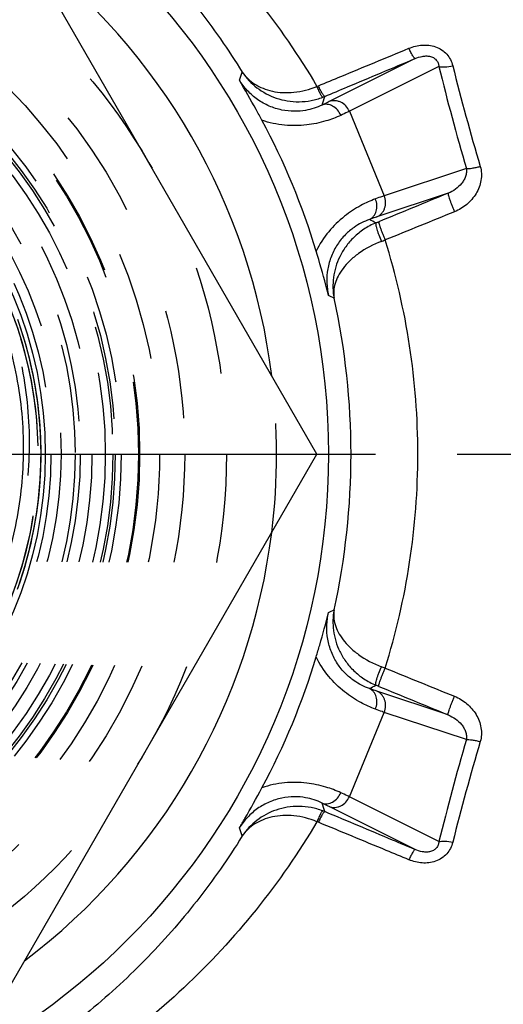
# Model space of a CAD drawing. Header units: millimetres. Extents: x 402 to 598, y 400 to 600.
# Tile 4 of 7: x 523 to 552, y 467 to 526. Entities that reach past the tile are written whole.
import ezdxf

# ---------------------------------------------------------------- set-up
doc = ezdxf.new("R2010")
doc.units = ezdxf.units.MM
doc.header["$LTSCALE"] = 65.185185
doc.linetypes.add('CENTER', pattern=[0.6, 0.375, -0.075, 0.075, -0.075])
doc.linetypes.add('HIDDEN', pattern=[0.2, 0.1, -0.1])
for name, color, linetype in [('ACHSEN_S', 7, 'CONTINUOUS'), ('FASEN', 7, 'CONTINUOUS'), ('FLAECHEN', 7, 'CONTINUOUS'), ('KONST.EL_MIT_GEO', 7, 'CONTINUOUS')]:
    doc.layers.add(name, color=color, linetype=linetype)

msp = doc.modelspace()

# ---------------------------------------------------------------- linework, layer by layer
at = {"layer": 'ACHSEN_S', "color": 2, "linetype": 'CENTER'}
msp.add_line((402.138, 500), (597.862, 500), dxfattribs=at)
at = {"layer": 'FASEN', "color": 7, "linetype": 'Continuous'}
msp.add_circle((500, 500), 41.105, dxfattribs=at)
for start, end in [(7.08509, 52.91491), (307.08509, 352.91491)]:
    msp.add_arc((500, 500), 38, start, end, dxfattribs=at)
at = {"layer": 'FASEN', "color": 8, "linetype": 'HIDDEN'}
for start, end in [(352.91491, 7.08509), (292.91491, 307.08509)]:
    msp.add_arc((500, 500), 38, start, end, dxfattribs=at)
at = {"layer": 'FLAECHEN', "color": 8, "linetype": 'HIDDEN'}
for radius in [26.95, 25.1, 24.5]:
    msp.add_circle((500, 500), radius, dxfattribs=at)
at = {"layer": 'KONST.EL_MIT_GEO', "color": 7, "linetype": 'Continuous'}
for p, q in [((540.415, 500), (520.207, 535)), ((546.297, 523.663), (541.142, 521.081)), ((547.712, 523.184), (542.354, 520.502)), ((542.354, 520.502), (544.446, 515.452)), ((549.355, 517.086), (544.446, 515.452)), ((548.263, 515.604), (543.998, 514.185)), ((520.207, 465), (540.415, 500)), ((548.263, 484.396), (543.998, 485.815)), ((542.354, 479.498), (544.446, 484.548)), ((549.355, 482.914), (544.446, 484.548)), ((547.712, 476.816), (542.354, 479.498)), ((546.297, 476.337), (541.142, 478.919))]:
    msp.add_line(p, q, dxfattribs=at)
at = {"layer": 'KONST.EL_MIT_GEO', "color": 8, "linetype": 'HIDDEN'}
for p, q in [((522.674, 507.57), (522.507, 508.051)), ((522.816, 507.131), (522.657, 507.62)), ((522.949, 506.689), (522.798, 507.186)), ((523.074, 506.245), (522.932, 506.749)), ((523.19, 505.798), (523.056, 506.31)), ((523.298, 505.35), (523.173, 505.868))]:
    msp.add_line(p, q, dxfattribs=at)
for points in [[(522.533, 492.02), (522.683, 492.457), (522.824, 492.896), (522.957, 493.338), (523.081, 493.782), (523.197, 494.229), (523.304, 494.677), (523.402, 495.128), (523.492, 495.581), (523.573, 496.035), (523.645, 496.49), (523.708, 496.947), (523.763, 497.406), (523.808, 497.865), (523.845, 498.325), (523.873, 498.785), (523.892, 499.246), (523.902, 499.707), (523.903, 500.169), (523.896, 500.63), (523.879, 501.091), (523.854, 501.552), (523.819, 502.012), (523.776, 502.471), (523.724, 502.929), (523.663, 503.387), (523.593, 503.843), (523.515, 504.297), (523.427, 504.75), (523.331, 505.202), (523.226, 505.651), (523.113, 506.098), (522.991, 506.543), (522.861, 506.986), (522.721, 507.425), (522.574, 507.863)], [(522.869, 493.041), (522.999, 493.484), (523.12, 493.929), (523.233, 494.376), (523.337, 494.826), (523.433, 495.277), (523.52, 495.73), (523.598, 496.185), (523.667, 496.641), (523.727, 497.098), (523.779, 497.557), (523.822, 498.016), (523.855, 498.476), (523.88, 498.937), (523.896, 499.398), (523.904, 499.859), (523.902, 500.321), (523.891, 500.782), (523.872, 501.243), (523.843, 501.703), (523.806, 502.163), (523.76, 502.622), (523.705, 503.08), (523.641, 503.537), (523.568, 503.993), (523.487, 504.447), (523.397, 504.899), (523.28, 505.424)], [(523.899, 500.488), (523.887, 500.905), (523.865, 501.361), (523.835, 501.817), (523.796, 502.272), (523.748, 502.726), (523.692, 503.179), (523.627, 503.631), (523.553, 504.082), (523.471, 504.531), (523.38, 504.978)], [(522.499, 491.926), (522.651, 492.362), (522.794, 492.801), (522.929, 493.242), (523.055, 493.686), (523.173, 494.132), (523.281, 494.58), (523.382, 495.03), (523.473, 495.483), (523.556, 495.937), (523.63, 496.392), (523.695, 496.849), (523.752, 497.306), (523.799, 497.765), (523.838, 498.225), (523.868, 498.685), (523.889, 499.146), (523.901, 499.608), (523.904, 500.069), (523.899, 500.488)]]:
    msp.add_lwpolyline(points, dxfattribs=at)
for radius in [35, 32.5, 31, 29.805, 29.733, 28.7, 28.346, 28.2, 27.75, 26.95, 26.25, 25.95]:
    msp.add_circle((500, 500), radius, dxfattribs=at)
at = {"layer": 'KONST.EL_MIT_GEO', "color": 7, "linetype": 'Continuous'}
msp.add_circle((500, 500), 24.157, dxfattribs=at)
at = {"layer": 'KONST.EL_MIT_GEO', "color": 8, "linetype": 'HIDDEN'}
for start, end in [(175.09831, 152.92541), (240.63485, 153.08817), (1.16884, 60.39164), (272.33767, 353.88411)]:
    msp.add_arc((500, 500), 23.733, start, end, dxfattribs=at)
at = {"layer": 'KONST.EL_MIT_GEO', "color": 7, "linetype": 'Continuous'}
for centre, radius, start, end in [((688.478, 557.842), 144.97, 193.8316, 196.32815), ((685.954, 557.499), 141.621, 194.00542, 196.53029), ((420.169, 565.083), 123.242, 339.71975, 339.95718), ((539.347, 524.813), 3.014, 290.69947, 292.46786), ((403.284, 564.757), 144.269, 342.2926, 342.50738), ((539.344, 525.075), 3.991, 290.87749, 292.6598), ((500.105, 500.043), 42.039, 16.71201, 28.28799), ((477.483, 385.975), 144.095, 62.53308, 62.70813), ((511.634, 592.811), 85.336, 292.24885, 292.37086), ((524.693, 565.07), 55.89, 290.50322, 290.75099), ((503.494, 499.991), 42.958, 0.01262, 17.35698), ((489.676, 397.749), 123, 65.11186, 65.28148), ((499.056, 500.001), 43.398, 359.99921, 12.40905), ((499.056, 499.999), 43.398, 347.59095, 0.00078), ((503.494, 500.009), 42.958, 342.64302, 359.98738), ((489.676, 602.251), 123, 294.71852, 294.88814), ((500.105, 499.957), 42.039, 331.71201, 343.28799), ((524.693, 434.93), 55.89, 69.24901, 69.49678), ((477.482, 614.024), 144.094, 297.29231, 297.46735), ((511.634, 407.189), 85.336, 67.62914, 67.75115), ((690.881, 441.511), 147.458, 163.69291, 166.14734), ((688.318, 441.856), 144.072, 163.49119, 165.97311), ((403.284, 435.242), 144.27, 17.49298, 17.70776), ((539.344, 474.925), 3.991, 67.3402, 69.12251), ((539.347, 475.187), 3.014, 67.53214, 69.30053), ((420.169, 434.917), 123.242, 20.04282, 20.28025)]:
    msp.add_arc(centre, radius, start, end, dxfattribs=at)
for points, knots in [([(522.081, 539.267), (523.969, 538.285), (527.606, 536.068), (532.552, 532.033), (536.896, 527.346), (539.328, 523.833), (540.413, 521.993)], [0, 0, 0, 0, 0.250343, 0.499361, 0.74874, 1, 1, 1, 1]), ([(522.799, 536.244), (524.122, 535.39), (526.671, 533.536), (530.165, 530.349), (533.294, 526.789), (535.111, 524.193), (535.948, 522.846)], [0, 0, 0, 0, 0.249696, 0.498738, 0.748454, 1, 1, 1, 1]), ([(540.499, 522.027), (540.951, 522.214), (542.756, 522.961), (544.561, 523.708), (545.915, 524.269)], [0, 0, 0, 0, 0.250145, 1, 1, 1, 1]), ([(545.915, 524.269), (546.166, 524.373), (546.571, 524.475), (547.118, 524.465), (547.519, 524.374), (547.885, 524.194), (548.192, 523.93), (548.419, 523.6), (548.511, 523.352), (548.542, 523.225)], [0, 0, 0, 0, 0.252542, 0.379587, 0.506208, 0.631759, 0.755801, 0.878385, 1, 1, 1, 1]), ([(546.297, 523.663), (546.289, 523.662), (546.265, 523.674), (546.234, 523.706), (546.193, 523.758), (546.124, 523.862), (546.028, 524.034), (545.954, 524.185), (545.915, 524.269)], [0, 0, 0, 0, 0.036198, 0.098345, 0.189116, 0.307545, 0.617219, 1, 1, 1, 1]), ([(540.882, 521.392), (541.333, 521.581), (543.139, 522.338), (544.944, 523.095), (546.297, 523.663)], [0, 0, 0, 0, 0.250148, 1, 1, 1, 1]), ([(546.297, 523.663), (546.429, 523.72), (546.638, 523.787), (546.932, 523.819), (547.163, 523.801), (547.385, 523.726), (547.566, 523.582), (547.677, 523.391), (547.706, 523.252), (547.712, 523.184)], [0, 0, 0, 0, 0.24308, 0.36976, 0.500234, 0.632947, 0.762579, 0.884517, 1, 1, 1, 1]), ([(500, 523.365), (501.49, 523.344), (504.475, 523.014), (508.768, 521.674), (512.728, 519.536), (516.202, 516.678), (519.061, 513.204), (521.195, 509.242), (522.522, 504.944), (522.833, 501.956), (522.841, 500.466)], [0, 0, 0, 0, 0.125004, 0.250007, 0.375008, 0.500009, 0.625008, 0.750007, 0.875004, 1, 1, 1, 1]), ([(547.712, 523.184), (547.763, 523.17), (547.881, 523.154), (548.161, 523.154), (548.386, 523.19), (548.542, 523.225)], [0, 0, 0, 0, 0.188028, 0.425861, 1, 1, 1, 1]), ([(535.948, 522.846), (536.045, 522.705), (536.272, 522.439), (536.693, 522.111), (537.191, 521.857), (537.757, 521.686), (538.38, 521.607), (539.287, 521.632), (539.974, 521.811), (540.413, 521.993)], [0, 0, 0, 0, 0.104765, 0.212555, 0.325505, 0.445298, 0.57299, 0.70883, 1, 1, 1, 1]), ([(535.948, 522.846), (536.183, 522.492), (536.784, 521.849), (537.765, 521.326), (538.644, 521.108), (539.348, 521.055), (540.068, 521.126), (540.538, 521.259), (540.766, 521.346)], [0, 0, 0, 0, 0.234268, 0.476472, 0.602584, 0.732136, 0.864878, 1, 1, 1, 1]), ([(540.718, 520.877), (540.409, 520.727), (539.859, 520.55), (539.039, 520.479), (538.299, 520.556), (537.548, 520.793), (536.848, 521.187), (536.24, 521.714), (535.913, 522.14), (535.772, 522.366)], [0, 0, 0, 0, 0.182508, 0.301831, 0.435096, 0.575248, 0.716958, 0.85849, 1, 1, 1, 1]), ([(537.123, 519.966), (537.007, 520.182), (536.569, 520.989), (536.117, 521.789), (535.772, 522.366)], [0, 0, 0, 0, 0.267612, 1, 1, 1, 1]), ([(540.766, 521.346), (540.758, 521.346), (540.737, 521.361), (540.709, 521.396), (540.672, 521.453), (540.628, 521.529), (540.579, 521.624), (540.504, 521.78), (540.449, 521.905), (540.413, 521.993)], [0, 0, 0, 0, 0.03307, 0.094134, 0.184894, 0.303947, 0.448691, 0.61572, 1, 1, 1, 1]), ([(540.882, 521.392), (540.873, 521.391), (540.851, 521.405), (540.82, 521.439), (540.78, 521.494), (540.733, 521.569), (540.679, 521.663), (540.598, 521.816), (540.539, 521.94), (540.499, 522.027)], [0, 0, 0, 0, 0.034119, 0.095576, 0.186444, 0.305432, 0.449979, 0.616695, 1, 1, 1, 1]), ([(541.142, 521.081), (541.11, 521.066), (540.97, 520.996), (540.828, 520.929), (540.718, 520.877)], [0, 0, 0, 0, 0.221755, 1, 1, 1, 1]), ([(541.844, 520.261), (541.793, 520.379), (541.658, 520.594), (541.373, 520.829), (541.091, 520.924), (540.871, 520.921), (540.767, 520.895), (540.718, 520.877)], [0, 0, 0, 0, 0.272773, 0.533486, 0.774355, 0.888554, 1, 1, 1, 1]), ([(542.354, 520.502), (542.303, 520.62), (542.161, 520.838), (541.902, 521.03), (541.668, 521.116), (541.432, 521.153), (541.25, 521.124), (541.142, 521.081)], [0, 0, 0, 0, 0.261129, 0.516397, 0.640957, 0.762985, 1, 1, 1, 1]), ([(541.844, 520.261), (541.554, 520.128), (540.888, 519.876), (539.756, 519.641), (538.453, 519.622), (537.56, 519.812), (537.123, 519.966)], [0, 0, 0, 0, 0.197887, 0.440253, 0.713149, 1, 1, 1, 1]), ([(542.354, 520.502), (542.317, 520.484), (542.147, 520.402), (541.977, 520.323), (541.844, 520.261)], [0, 0, 0, 0, 0.221716, 1, 1, 1, 1]), ([(550.186, 517.205), (550.226, 517.07), (550.272, 516.79), (550.236, 516.225), (549.973, 515.551), (549.407, 514.899), (548.91, 514.598), (548.645, 514.491)], [0, 0, 0, 0, 0.124058, 0.248244, 0.496747, 0.747502, 1, 1, 1, 1]), ([(549.355, 517.086), (549.406, 517.079), (549.524, 517.079), (549.719, 517.101), (549.945, 517.142), (550.104, 517.182), (550.186, 517.205)], [0, 0, 0, 0, 0.181614, 0.418581, 0.69719, 1, 1, 1, 1]), ([(549.355, 517.086), (549.371, 517.004), (549.374, 516.836), (549.314, 516.595), (549.207, 516.374), (549.018, 516.107), (548.711, 515.826), (548.418, 515.665), (548.263, 515.604)], [0, 0, 0, 0, 0.126759, 0.250927, 0.374275, 0.497757, 0.746458, 1, 1, 1, 1]), ([(544.446, 515.452), (544.407, 515.438), (544.229, 515.376), (544.053, 515.312), (543.915, 515.261)], [0, 0, 0, 0, 0.221716, 1, 1, 1, 1]), ([(543.998, 514.185), (544.105, 514.231), (544.254, 514.339), (544.395, 514.533), (544.5, 514.758), (544.547, 515.078), (544.494, 515.333), (544.446, 515.452)], [0, 0, 0, 0, 0.237015, 0.359043, 0.483603, 0.738871, 1, 1, 1, 1]), ([(548.263, 515.604), (548.26, 515.601), (548.258, 515.588), (548.26, 515.567), (548.266, 515.534), (548.275, 515.492), (548.289, 515.441), (548.315, 515.356), (548.356, 515.231), (548.416, 515.064), (548.486, 514.88), (548.563, 514.687), (548.617, 514.556), (548.645, 514.491)], [0, 0, 0, 0, 0.010368, 0.02911, 0.0568, 0.09334, 0.1384, 0.191512, 0.319475, 0.471533, 0.640826, 0.819684, 1, 1, 1, 1]), ([(543.915, 515.261), (543.616, 515.151), (542.966, 514.857), (542, 514.223), (541.065, 513.316), (540.568, 512.55), (540.368, 512.132)], [0, 0, 0, 0, 0.197887, 0.440253, 0.713149, 1, 1, 1, 1]), ([(543.554, 514.03), (543.602, 514.051), (543.694, 514.106), (543.851, 514.26), (543.984, 514.526), (544.019, 514.894), (543.962, 515.143), (543.915, 515.261)], [0, 0, 0, 0, 0.111446, 0.225645, 0.466514, 0.727227, 1, 1, 1, 1]), ([(543.554, 514.03), (543.229, 513.917), (542.715, 513.654), (542.086, 513.124), (541.616, 512.546), (541.253, 511.848), (541.037, 511.074), (540.98, 510.271), (541.049, 509.739), (541.11, 509.479)], [0, 0, 0, 0, 0.182509, 0.301831, 0.435096, 0.575248, 0.716959, 0.85849, 1, 1, 1, 1]), ([(543.945, 513.828), (543.695, 513.725), (543.223, 513.475), (542.616, 512.986), (542.13, 512.425), (541.659, 511.639), (541.339, 510.59), (541.363, 509.73), (541.44, 509.326)], [0, 0, 0, 0, 0.145908, 0.285975, 0.418716, 0.544371, 0.778391, 1, 1, 1, 1]), ([(543.998, 514.185), (543.965, 514.174), (543.817, 514.124), (543.669, 514.071), (543.554, 514.03)], [0, 0, 0, 0, 0.221755, 1, 1, 1, 1]), ([(543.945, 513.828), (543.941, 513.824), (543.934, 513.812), (543.929, 513.773), (543.937, 513.701), (543.96, 513.591), (543.998, 513.451), (544.051, 513.286), (544.138, 513.038), (544.214, 512.848), (544.269, 512.721)], [0, 0, 0, 0, 0.013712, 0.034241, 0.099677, 0.197478, 0.324194, 0.474606, 0.642292, 1, 1, 1, 1]), ([(544.113, 513.897), (544.111, 513.894), (544.11, 513.882), (544.112, 513.861), (544.118, 513.829), (544.128, 513.789), (544.143, 513.739), (544.168, 513.656), (544.21, 513.534), (544.269, 513.371), (544.338, 513.19), (544.415, 513), (544.468, 512.871), (544.496, 512.806)], [0, 0, 0, 0, 0.009905, 0.02835, 0.055786, 0.092079, 0.136896, 0.189774, 0.317345, 0.469221, 0.638701, 0.818278, 1, 1, 1, 1]), ([(544.269, 512.721), (543.786, 512.54), (543.117, 512.189), (542.388, 511.585), (541.979, 511.131), (541.681, 510.671), (541.49, 510.213), (541.405, 509.762), (541.417, 509.467), (541.44, 509.326)], [0, 0, 0, 0, 0.326721, 0.469812, 0.597749, 0.711995, 0.814986, 0.909792, 1, 1, 1, 1]), ([(541.11, 509.479), (541.057, 509.689), (540.826, 510.578), (540.57, 511.46), (540.368, 512.132)], [0, 0, 0, 0, 0.235954, 1, 1, 1, 1]), ([(522.841, 500.466), (522.849, 499.052), (522.602, 496.215), (521.448, 492.108), (519.552, 488.287), (517.832, 486.017), (516.876, 484.975)], [0, 0, 0, 0, 0.250003, 0.500004, 0.750003, 1, 1, 1, 1]), ([(541.44, 490.674), (541.363, 490.27), (541.339, 489.41), (541.659, 488.361), (542.13, 487.575), (542.616, 487.014), (543.223, 486.525), (543.695, 486.275), (543.945, 486.172)], [0, 0, 0, 0, 0.221609, 0.455629, 0.581284, 0.714025, 0.854092, 1, 1, 1, 1]), ([(541.44, 490.674), (541.417, 490.533), (541.405, 490.238), (541.49, 489.787), (541.681, 489.329), (541.979, 488.869), (542.388, 488.415), (543.117, 487.811), (543.786, 487.46), (544.269, 487.279)], [0, 0, 0, 0, 0.090208, 0.185014, 0.288005, 0.402251, 0.530188, 0.673279, 1, 1, 1, 1]), ([(540.368, 487.868), (540.439, 488.103), (540.7, 488.984), (540.946, 489.869), (541.11, 490.521)], [0, 0, 0, 0, 0.267612, 1, 1, 1, 1]), ([(543.554, 485.97), (543.229, 486.083), (542.715, 486.346), (542.086, 486.876), (541.616, 487.454), (541.253, 488.152), (541.037, 488.926), (540.98, 489.729), (541.049, 490.261), (541.11, 490.521)], [0, 0, 0, 0, 0.182508, 0.301831, 0.435096, 0.575248, 0.716958, 0.85849, 1, 1, 1, 1]), ([(543.915, 484.739), (543.616, 484.849), (542.966, 485.143), (542, 485.777), (541.065, 486.684), (540.568, 487.45), (540.368, 487.868)], [0, 0, 0, 0, 0.197887, 0.440253, 0.713149, 1, 1, 1, 1]), ([(543.945, 486.172), (543.941, 486.176), (543.934, 486.188), (543.929, 486.227), (543.937, 486.299), (543.96, 486.409), (543.998, 486.549), (544.051, 486.714), (544.138, 486.962), (544.214, 487.152), (544.269, 487.279)], [0, 0, 0, 0, 0.013712, 0.034241, 0.099677, 0.197478, 0.324194, 0.474606, 0.642292, 1, 1, 1, 1]), ([(544.113, 486.103), (544.111, 486.106), (544.11, 486.118), (544.112, 486.139), (544.118, 486.171), (544.128, 486.211), (544.143, 486.261), (544.168, 486.344), (544.21, 486.466), (544.269, 486.629), (544.338, 486.81), (544.415, 487), (544.468, 487.129), (544.496, 487.194)], [0, 0, 0, 0, 0.009905, 0.02835, 0.055786, 0.092079, 0.136896, 0.189773, 0.317345, 0.469221, 0.638701, 0.818278, 1, 1, 1, 1]), ([(543.998, 485.815), (543.965, 485.826), (543.817, 485.876), (543.669, 485.929), (543.554, 485.97)], [0, 0, 0, 0, 0.221755, 1, 1, 1, 1]), ([(543.915, 484.739), (543.962, 484.857), (544.019, 485.106), (543.984, 485.474), (543.851, 485.74), (543.694, 485.894), (543.602, 485.949), (543.554, 485.97)], [0, 0, 0, 0, 0.272773, 0.533486, 0.774355, 0.888554, 1, 1, 1, 1]), ([(544.446, 484.548), (544.494, 484.667), (544.547, 484.922), (544.5, 485.242), (544.395, 485.467), (544.254, 485.661), (544.105, 485.769), (543.998, 485.815)], [0, 0, 0, 0, 0.261129, 0.516397, 0.640957, 0.762985, 1, 1, 1, 1]), ([(548.263, 484.396), (548.26, 484.399), (548.258, 484.412), (548.26, 484.433), (548.266, 484.466), (548.275, 484.508), (548.289, 484.559), (548.315, 484.644), (548.356, 484.769), (548.416, 484.936), (548.486, 485.12), (548.563, 485.313), (548.617, 485.444), (548.645, 485.509)], [0, 0, 0, 0, 0.010368, 0.029109, 0.0568, 0.09334, 0.1384, 0.191512, 0.319475, 0.471533, 0.640826, 0.819684, 1, 1, 1, 1]), ([(548.645, 485.509), (548.91, 485.402), (549.407, 485.101), (549.973, 484.449), (550.236, 483.775), (550.272, 483.21), (550.226, 482.93), (550.186, 482.795)], [0, 0, 0, 0, 0.252498, 0.503253, 0.751756, 0.875942, 1, 1, 1, 1]), ([(544.446, 484.548), (544.407, 484.562), (544.229, 484.624), (544.053, 484.688), (543.915, 484.739)], [0, 0, 0, 0, 0.221716, 1, 1, 1, 1]), ([(548.263, 484.396), (548.418, 484.335), (548.711, 484.174), (549.018, 483.893), (549.207, 483.626), (549.314, 483.405), (549.374, 483.164), (549.371, 482.996), (549.355, 482.914)], [0, 0, 0, 0, 0.253542, 0.502243, 0.625725, 0.749073, 0.873241, 1, 1, 1, 1]), ([(549.355, 482.914), (549.406, 482.921), (549.524, 482.921), (549.719, 482.899), (549.945, 482.858), (550.104, 482.818), (550.186, 482.795)], [0, 0, 0, 0, 0.181614, 0.418581, 0.69719, 1, 1, 1, 1]), ([(535.772, 477.634), (535.883, 477.82), (536.348, 478.612), (536.791, 479.416), (537.123, 480.034)], [0, 0, 0, 0, 0.235954, 1, 1, 1, 1]), ([(541.844, 479.739), (541.554, 479.872), (540.888, 480.124), (539.756, 480.359), (538.453, 480.378), (537.56, 480.188), (537.123, 480.034)], [0, 0, 0, 0, 0.197887, 0.440253, 0.713149, 1, 1, 1, 1]), ([(540.718, 479.123), (540.409, 479.273), (539.859, 479.45), (539.039, 479.521), (538.299, 479.444), (537.548, 479.207), (536.848, 478.813), (536.24, 478.286), (535.913, 477.86), (535.772, 477.634)], [0, 0, 0, 0, 0.182509, 0.301831, 0.435096, 0.575248, 0.716959, 0.85849, 1, 1, 1, 1]), ([(540.718, 479.123), (540.767, 479.105), (540.871, 479.079), (541.091, 479.076), (541.373, 479.171), (541.658, 479.406), (541.793, 479.621), (541.844, 479.739)], [0, 0, 0, 0, 0.111446, 0.225645, 0.466514, 0.727227, 1, 1, 1, 1]), ([(541.142, 478.919), (541.25, 478.876), (541.432, 478.847), (541.668, 478.884), (541.902, 478.97), (542.161, 479.162), (542.303, 479.38), (542.354, 479.498)], [0, 0, 0, 0, 0.237015, 0.359043, 0.483603, 0.738871, 1, 1, 1, 1]), ([(542.354, 479.498), (542.317, 479.516), (542.147, 479.598), (541.977, 479.677), (541.844, 479.739)], [0, 0, 0, 0, 0.221716, 1, 1, 1, 1]), ([(540.766, 478.654), (540.538, 478.741), (540.068, 478.874), (539.348, 478.945), (538.644, 478.892), (537.765, 478.674), (536.784, 478.151), (536.183, 477.508), (535.948, 477.154)], [0, 0, 0, 0, 0.135122, 0.267864, 0.397416, 0.523528, 0.765732, 1, 1, 1, 1]), ([(541.142, 478.919), (541.11, 478.934), (540.97, 479.004), (540.828, 479.071), (540.718, 479.123)], [0, 0, 0, 0, 0.221755, 1, 1, 1, 1]), ([(540.413, 478.007), (539.974, 478.189), (539.287, 478.368), (538.38, 478.393), (537.757, 478.314), (537.191, 478.143), (536.693, 477.889), (536.272, 477.561), (536.045, 477.295), (535.948, 477.154)], [0, 0, 0, 0, 0.29117, 0.42701, 0.554702, 0.674495, 0.787445, 0.895235, 1, 1, 1, 1]), ([(540.766, 478.654), (540.758, 478.654), (540.737, 478.639), (540.709, 478.604), (540.672, 478.547), (540.628, 478.471), (540.579, 478.376), (540.504, 478.22), (540.449, 478.095), (540.413, 478.007)], [0, 0, 0, 0, 0.03307, 0.094134, 0.184895, 0.303948, 0.448691, 0.61572, 1, 1, 1, 1]), ([(540.882, 478.608), (540.873, 478.609), (540.851, 478.595), (540.82, 478.561), (540.78, 478.506), (540.733, 478.431), (540.679, 478.337), (540.598, 478.184), (540.539, 478.06), (540.499, 477.973)], [0, 0, 0, 0, 0.034119, 0.095576, 0.186444, 0.305432, 0.449979, 0.616695, 1, 1, 1, 1]), ([(546.297, 476.337), (545.846, 476.527), (544.041, 477.284), (542.236, 478.04), (540.882, 478.608)], [0, 0, 0, 0, 0.249848, 1, 1, 1, 1]), ([(540.413, 478.007), (539.328, 476.167), (536.896, 472.654), (532.552, 467.967), (527.606, 463.932), (523.969, 461.715), (522.081, 460.733)], [0, 0, 0, 0, 0.25126, 0.500639, 0.749657, 1, 1, 1, 1]), ([(545.915, 475.731), (545.464, 475.918), (543.659, 476.665), (541.854, 477.412), (540.499, 477.973)], [0, 0, 0, 0, 0.249852, 1, 1, 1, 1]), ([(535.948, 477.154), (535.111, 475.807), (533.294, 473.211), (530.165, 469.651), (526.671, 466.464), (524.122, 464.61), (522.799, 463.756)], [0, 0, 0, 0, 0.251546, 0.501262, 0.750304, 1, 1, 1, 1]), ([(548.542, 476.775), (548.511, 476.648), (548.419, 476.4), (548.192, 476.07), (547.885, 475.806), (547.519, 475.626), (547.118, 475.535), (546.571, 475.525), (546.166, 475.627), (545.915, 475.731)], [0, 0, 0, 0, 0.121615, 0.244199, 0.368241, 0.493792, 0.620413, 0.747458, 1, 1, 1, 1]), ([(547.712, 476.816), (547.706, 476.748), (547.677, 476.609), (547.566, 476.418), (547.385, 476.274), (547.163, 476.199), (546.932, 476.181), (546.638, 476.213), (546.429, 476.28), (546.297, 476.337)], [0, 0, 0, 0, 0.115483, 0.237421, 0.367053, 0.499766, 0.63024, 0.75692, 1, 1, 1, 1]), ([(547.712, 476.816), (547.763, 476.83), (547.881, 476.846), (548.161, 476.846), (548.386, 476.81), (548.542, 476.775)], [0, 0, 0, 0, 0.188028, 0.425861, 1, 1, 1, 1]), ([(546.297, 476.337), (546.289, 476.338), (546.265, 476.326), (546.234, 476.294), (546.193, 476.242), (546.124, 476.138), (546.028, 475.966), (545.954, 475.815), (545.915, 475.731)], [0, 0, 0, 0, 0.036198, 0.098345, 0.189116, 0.307546, 0.617219, 1, 1, 1, 1])]:
    msp.add_open_spline(points, degree=3, knots=knots, dxfattribs=at)
at = {"layer": 'KONST.EL_MIT_GEO', "color": 8, "linetype": 'HIDDEN'}
msp.add_open_spline([(516.893, 516.671), (517.95, 515.533), (519.846, 513.043), (521.897, 508.827), (523.075, 504.286), (523.325, 499.603), (522.633, 494.963), (521.021, 490.558), (518.551, 486.571), (516.393, 484.302), (515.213, 483.292)], degree=3, knots=[0, 0, 0, 0, 0.125009, 0.250015, 0.375019, 0.50002, 0.625019, 0.750016, 0.875009, 1, 1, 1, 1], dxfattribs=at)
at = {"layer": 'KONST.EL_MIT_GEO', "color": 7, "linetype": 'Continuous'}
for points in [[(548.263, 515.604), (546.88, 515.035), (545.496, 514.466), (544.113, 513.897)], [(548.645, 514.491), (547.262, 513.93), (545.879, 513.368), (544.496, 512.806)], [(544.496, 487.194), (545.879, 486.632), (547.262, 486.07), (548.645, 485.509)], [(544.113, 486.103), (545.496, 485.534), (546.88, 484.965), (548.263, 484.396)]]:
    msp.add_open_spline(points, degree=3, dxfattribs=at)

doc.saveas('drawing.dxf')
